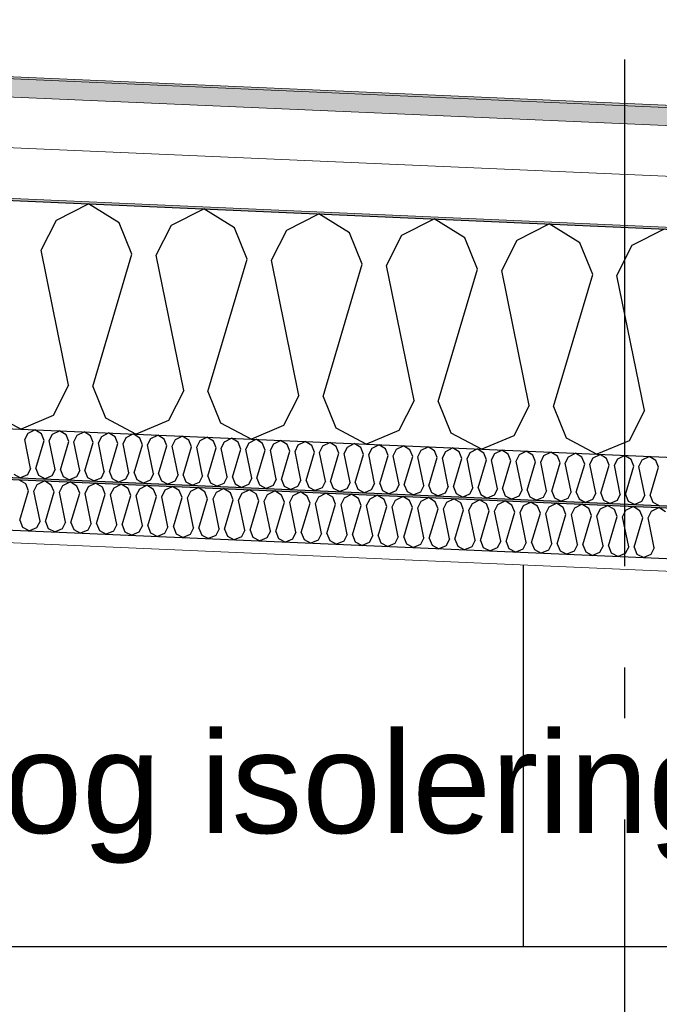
# Model space of a CAD drawing. Header units: millimetres. Extents: x -82116 to -59247, y -2070 to 13065.
# Tile 53 of 73: x -65670 to -65039, y 6183 to 7155. Entities that reach past the tile are written whole.
import ezdxf
from ezdxf.enums import TextEntityAlignment as Align

# ---------------------------------------------------------------- set-up
doc = ezdxf.new("R2010")
doc.units = ezdxf.units.MM
doc.header["$LTSCALE"] = 0.5
doc.header["$MEASUREMENT"] = 0
doc.linetypes.add('Akselinje', pattern=[1500, 1000, -200, 100, -200])
doc.linetypes.add('PLINE', pattern=[0])
for name, color, linetype in [('222- Søyler', 7, 'Continuous'), ('232- Ikke-bærende yttervegger', 7, 'Continuous'), ('256- Faste himlinger og overflatebehandling (Skravur)(Nye konstruksjoner)', 7, 'Continuous'), ('256- Faste himlinger og overflatebehandling(Nye konstruksjoner)', 7, 'Continuous'), ('261- Primærkonstruksjon (tak)', 7, 'Continuous'), ('261- Primærkonstruksjon (tak) (Skravur)', 7, 'Continuous'), ('262- Taktekking (Skravur)(Nye konstruksjoner)', 7, 'Continuous'), ('82-- Modullinjer', 7, 'Continuous'), ('832- Tekst bygning', 7, 'Continuous')]:
    doc.layers.add(name, color=color, linetype=linetype)
doc.layers.add('236- Innvendig kledning og overflate(Nye konstruksjoner)', color=7, linetype='Continuous', lineweight=0)
doc.layers.add('262- Taktekking(Nye konstruksjoner)', color=7, linetype='Continuous', lineweight=0)
doc.styles.add('GENERATED_STYLE_1', font='arial.ttf')
doc.styles.add('GENERATED_STYLE_3', font='arial.ttf')
doc.dimstyles.new('GENERATED_STYLE__2', dxfattribs={"dimtxt": 0.18, "dimasz": 182.4, "dimexe": 0.18, "dimexo": 0.0625, "dimgap": 0, "dimtad": 0, "dimtih": 1, "dimtoh": 1, "dimdec": 4, "dimzin": 0, "dimdsep": 46, "dimcen": 0.09, "dimadec": 0, "dimazin": 0, "dimtfac": 1, "dimtdec": 4, "dimtmove": 0, "dimatfit": 3, "dimldrblk": 'ARROWHEAD_5', "dimfxl": 1, "dimtolj": 1, "dimtzin": 0, "dimarcsym": 0})

# ---------------------------------------------------------------- blocks, each defined once
blk = doc.blocks.new('*X8')
at = {"layer": '261- Primærkonstruksjon (tak) (Skravur)', "linetype": 'PLINE'}
for p, q in [((-65634.07, 6957.12), (-65602.26, 6973.09)), ((-65571.96, 6954.41), (-65602.26, 6973.09)), ((-65520.36, 6952.15), (-65488.55, 6968.13)), ((-65458.25, 6949.44), (-65488.55, 6968.13)), ((-65406.65, 6947.19), (-65374.84, 6963.16)), ((-65344.54, 6944.48), (-65374.84, 6963.16)), ((-65649.25, 6927.27), (-65634.07, 6957.12)), ((-65559.43, 6923.35), (-65571.96, 6954.41)), ((-65535.54, 6922.31), (-65520.36, 6952.15)), ((-65445.72, 6918.39), (-65458.25, 6949.44)), ((-65292.94, 6942.23), (-65261.13, 6958.2)), ((-65230.83, 6939.51), (-65261.13, 6958.2)), ((-65179.23, 6937.26), (-65147.42, 6953.23)), ((-65117.12, 6934.55), (-65147.42, 6953.23)), ((-65421.83, 6917.34), (-65406.65, 6947.19)), ((-65332.01, 6913.42), (-65344.54, 6944.48)), ((-65308.12, 6912.38), (-65292.94, 6942.23)), ((-65218.3, 6908.46), (-65230.83, 6939.51)), ((-65065.52, 6932.3), (-65033.71, 6948.27)), ((-65194.41, 6907.42), (-65179.23, 6937.26)), ((-65104.59, 6903.49), (-65117.12, 6934.55)), ((-65080.7, 6902.45), (-65065.52, 6932.3)), ((-65622.05, 6793.97), (-65649.25, 6927.27)), ((-65598.16, 6792.93), (-65559.43, 6923.35)), ((-65508.34, 6789.01), (-65535.54, 6922.31)), ((-65484.45, 6787.97), (-65445.72, 6918.39)), ((-65394.63, 6784.05), (-65421.83, 6917.34)), ((-65370.74, 6783), (-65332.01, 6913.42)), ((-65280.92, 6779.08), (-65308.12, 6912.38)), ((-65257.03, 6778.04), (-65218.3, 6908.46)), ((-65167.21, 6774.12), (-65194.41, 6907.42)), ((-65143.32, 6773.07), (-65104.59, 6903.49)), ((-65053.5, 6769.15), (-65080.7, 6902.45)), ((-65622.05, 6793.97), (-65637.23, 6764.13)), ((-65598.16, 6792.93), (-65585.63, 6761.88)), ((-65508.34, 6789.01), (-65523.52, 6759.16)), ((-65484.45, 6787.97), (-65471.92, 6756.91)), ((-65394.63, 6784.05), (-65409.81, 6754.2)), ((-65370.74, 6783), (-65358.21, 6751.95)), ((-65280.92, 6779.08), (-65296.1, 6749.24)), ((-65257.03, 6778.04), (-65244.5, 6746.98)), ((-65167.21, 6774.12), (-65182.39, 6744.27)), ((-65699.34, 6766.84), (-65668.93, 6750.79)), ((-65143.32, 6773.07), (-65130.79, 6742.02)), ((-65053.5, 6769.15), (-65068.68, 6739.31)), ((-65637.23, 6764.13), (-65668.93, 6750.79)), ((-65585.63, 6761.88), (-65555.22, 6745.83)), ((-65523.52, 6759.16), (-65555.22, 6745.83)), ((-65471.92, 6756.91), (-65441.51, 6740.86)), ((-65409.81, 6754.2), (-65441.51, 6740.86)), ((-65358.21, 6751.95), (-65327.8, 6735.9)), ((-65296.1, 6749.24), (-65327.8, 6735.9)), ((-65244.5, 6746.98), (-65214.09, 6730.93)), ((-65182.39, 6744.27), (-65214.09, 6730.93)), ((-65130.79, 6742.02), (-65100.38, 6725.97)), ((-65068.68, 6739.31), (-65100.38, 6725.97))]:
    blk.add_line(p, q, dxfattribs=at)
blk = doc.blocks.new('*X18')
at = {"layer": '256- Faste himlinger og overflatebehandling (Skravur)(Nye konstruksjoner)', "linetype": 'PLINE'}
for p, q in [((-65664.38, 6696.69), (-65671.11, 6700.84)), ((-65661.59, 6689.78), (-65664.38, 6696.69)), ((-65656.28, 6689.55), (-65652.91, 6696.18)), ((-65652.91, 6696.18), (-65645.84, 6699.73)), ((-65639.11, 6695.58), (-65645.84, 6699.73)), ((-65627.64, 6695.08), (-65620.57, 6698.63)), ((-65613.84, 6694.48), (-65620.57, 6698.63)), ((-65602.37, 6693.98), (-65595.3, 6697.53)), ((-65588.57, 6693.38), (-65595.3, 6697.53)), ((-65577.1, 6692.87), (-65570.03, 6696.42)), ((-65563.3, 6692.27), (-65570.03, 6696.42)), ((-65670.2, 6660.8), (-65661.59, 6689.78)), ((-65650.24, 6659.93), (-65656.28, 6689.55)), ((-65644.93, 6659.7), (-65636.32, 6688.68)), ((-65636.32, 6688.68), (-65639.11, 6695.58)), ((-65631.01, 6688.45), (-65627.64, 6695.08)), ((-65624.97, 6658.83), (-65631.01, 6688.45)), ((-65619.66, 6658.6), (-65611.05, 6687.58)), ((-65611.05, 6687.58), (-65613.84, 6694.48)), ((-65605.75, 6687.35), (-65602.37, 6693.98)), ((-65599.7, 6657.72), (-65605.75, 6687.35)), ((-65594.39, 6657.49), (-65585.79, 6686.47)), ((-65585.79, 6686.47), (-65588.57, 6693.38)), ((-65580.48, 6686.24), (-65577.1, 6692.87)), ((-65560.52, 6685.37), (-65563.3, 6692.27)), ((-65555.21, 6685.14), (-65551.83, 6691.77)), ((-65551.83, 6691.77), (-65544.76, 6695.32)), ((-65538.03, 6691.17), (-65544.76, 6695.32)), ((-65535.25, 6684.27), (-65538.03, 6691.17)), ((-65529.94, 6684.04), (-65526.56, 6690.67)), ((-65526.56, 6690.67), (-65519.5, 6694.22)), ((-65512.76, 6690.07), (-65519.5, 6694.22)), ((-65509.98, 6683.16), (-65512.76, 6690.07)), ((-65504.67, 6682.93), (-65501.3, 6689.56)), ((-65501.3, 6689.56), (-65494.23, 6693.11)), ((-65487.49, 6688.96), (-65494.23, 6693.11)), ((-65484.71, 6682.06), (-65487.49, 6688.96)), ((-65479.4, 6681.83), (-65476.03, 6688.46)), ((-65476.03, 6688.46), (-65468.96, 6692.01)), ((-65462.23, 6687.86), (-65468.96, 6692.01)), ((-65459.44, 6680.96), (-65462.23, 6687.86)), ((-65454.13, 6680.73), (-65450.76, 6687.36)), ((-65450.76, 6687.36), (-65443.69, 6690.91)), ((-65436.96, 6686.76), (-65443.69, 6690.91)), ((-65434.17, 6679.85), (-65436.96, 6686.76)), ((-65425.49, 6686.25), (-65418.42, 6689.8)), ((-65411.69, 6685.65), (-65418.42, 6689.8)), ((-65400.22, 6685.15), (-65393.15, 6688.7)), ((-65386.42, 6684.55), (-65393.15, 6688.7)), ((-65374.95, 6684.05), (-65367.88, 6687.6)), ((-65361.15, 6683.45), (-65367.88, 6687.6)), ((-65349.68, 6682.95), (-65342.61, 6686.49)), ((-65335.88, 6682.34), (-65342.61, 6686.49)), ((-65574.43, 6656.62), (-65580.48, 6686.24)), ((-65569.12, 6656.39), (-65560.52, 6685.37)), ((-65549.16, 6655.52), (-65555.21, 6685.14)), ((-65543.85, 6655.29), (-65535.25, 6684.27)), ((-65523.89, 6654.41), (-65529.94, 6684.04)), ((-65518.58, 6654.18), (-65509.98, 6683.16)), ((-65498.62, 6653.31), (-65504.67, 6682.93)), ((-65493.31, 6653.08), (-65484.71, 6682.06)), ((-65473.35, 6652.21), (-65479.4, 6681.83)), ((-65468.05, 6651.98), (-65459.44, 6680.96)), ((-65448.09, 6651.1), (-65454.13, 6680.73)), ((-65442.78, 6650.87), (-65434.17, 6679.85)), ((-65428.86, 6679.62), (-65425.49, 6686.25)), ((-65422.82, 6650), (-65428.86, 6679.62)), ((-65417.51, 6649.77), (-65408.9, 6678.75)), ((-65408.9, 6678.75), (-65411.69, 6685.65)), ((-65403.59, 6678.52), (-65400.22, 6685.15)), ((-65397.55, 6648.9), (-65403.59, 6678.52)), ((-65392.24, 6648.67), (-65383.63, 6677.65)), ((-65383.63, 6677.65), (-65386.42, 6684.55)), ((-65378.33, 6677.42), (-65374.95, 6684.05)), ((-65372.28, 6647.79), (-65378.33, 6677.42)), ((-65358.37, 6676.54), (-65361.15, 6683.45)), ((-65353.06, 6676.31), (-65349.68, 6682.95)), ((-65333.1, 6675.44), (-65335.88, 6682.34)), ((-65327.79, 6675.21), (-65324.41, 6681.84)), ((-65324.41, 6681.84), (-65317.34, 6685.39)), ((-65310.61, 6681.24), (-65317.34, 6685.39)), ((-65307.83, 6674.34), (-65310.61, 6681.24)), ((-65302.52, 6674.11), (-65299.14, 6680.74)), ((-65299.14, 6680.74), (-65292.08, 6684.29)), ((-65285.34, 6680.14), (-65292.08, 6684.29)), ((-65282.56, 6673.23), (-65285.34, 6680.14)), ((-65277.25, 6673), (-65273.88, 6679.64)), ((-65273.88, 6679.64), (-65266.81, 6683.19)), ((-65260.07, 6679.03), (-65266.81, 6683.19)), ((-65257.29, 6672.13), (-65260.07, 6679.03)), ((-65251.98, 6671.9), (-65248.61, 6678.53)), ((-65248.61, 6678.53), (-65241.54, 6682.08)), ((-65234.8, 6677.93), (-65241.54, 6682.08)), ((-65232.02, 6671.03), (-65234.8, 6677.93)), ((-65226.71, 6670.8), (-65223.34, 6677.43)), ((-65223.34, 6677.43), (-65216.27, 6680.98)), ((-65209.54, 6676.83), (-65216.27, 6680.98)), ((-65206.75, 6669.93), (-65209.54, 6676.83)), ((-65198.07, 6676.33), (-65191, 6679.88)), ((-65184.27, 6675.72), (-65191, 6679.88)), ((-65172.8, 6675.22), (-65165.73, 6678.77)), ((-65159, 6674.62), (-65165.73, 6678.77)), ((-65147.53, 6674.12), (-65140.46, 6677.67)), ((-65133.73, 6673.52), (-65140.46, 6677.67)), ((-65366.97, 6647.56), (-65358.37, 6676.54)), ((-65347.01, 6646.69), (-65353.06, 6676.31)), ((-65341.7, 6646.46), (-65333.1, 6675.44)), ((-65321.74, 6645.59), (-65327.79, 6675.21)), ((-65316.43, 6645.36), (-65307.83, 6674.34)), ((-65296.47, 6644.48), (-65302.52, 6674.11)), ((-65291.16, 6644.25), (-65282.56, 6673.23)), ((-65271.2, 6643.38), (-65277.25, 6673)), ((-65265.89, 6643.15), (-65257.29, 6672.13)), ((-65245.93, 6642.28), (-65251.98, 6671.9)), ((-65240.63, 6642.05), (-65232.02, 6671.03)), ((-65220.67, 6641.17), (-65226.71, 6670.8)), ((-65215.36, 6640.94), (-65206.75, 6669.93)), ((-65201.44, 6669.69), (-65198.07, 6676.33)), ((-65195.4, 6640.07), (-65201.44, 6669.69)), ((-65190.09, 6639.84), (-65181.48, 6668.82)), ((-65181.48, 6668.82), (-65184.27, 6675.72)), ((-65176.17, 6668.59), (-65172.8, 6675.22)), ((-65170.13, 6638.97), (-65176.17, 6668.59)), ((-65164.82, 6638.74), (-65156.21, 6667.72)), ((-65156.21, 6667.72), (-65159, 6674.62)), ((-65150.91, 6667.49), (-65147.53, 6674.12)), ((-65144.86, 6637.86), (-65150.91, 6667.49)), ((-65130.95, 6666.62), (-65133.73, 6673.52)), ((-65125.64, 6666.38), (-65122.26, 6673.02)), ((-65122.26, 6673.02), (-65115.19, 6676.57)), ((-65108.46, 6672.41), (-65115.19, 6676.57)), ((-65105.68, 6665.51), (-65108.46, 6672.41)), ((-65100.37, 6665.28), (-65096.99, 6671.91)), ((-65096.99, 6671.91), (-65089.92, 6675.46)), ((-65083.19, 6671.31), (-65089.92, 6675.46)), ((-65080.41, 6664.41), (-65083.19, 6671.31)), ((-65075.1, 6664.18), (-65071.72, 6670.81)), ((-65071.72, 6670.81), (-65064.65, 6674.36)), ((-65057.92, 6670.21), (-65064.65, 6674.36)), ((-65055.14, 6663.31), (-65057.92, 6670.21)), ((-65049.83, 6663.07), (-65046.45, 6669.71)), ((-65046.45, 6669.71), (-65039.39, 6673.26)), ((-65032.65, 6669.1), (-65039.39, 6673.26)), ((-65670.2, 6660.8), (-65667.41, 6653.9)), ((-65650.24, 6659.93), (-65653.61, 6653.3)), ((-65644.93, 6659.7), (-65642.14, 6652.8)), ((-65624.97, 6658.83), (-65628.34, 6652.19)), ((-65619.66, 6658.6), (-65616.88, 6651.69)), ((-65599.7, 6657.72), (-65603.07, 6651.09)), ((-65594.39, 6657.49), (-65591.61, 6650.59)), ((-65139.55, 6637.63), (-65130.95, 6666.62)), ((-65119.59, 6636.76), (-65125.64, 6666.38)), ((-65114.28, 6636.53), (-65105.68, 6665.51)), ((-65094.32, 6635.66), (-65100.37, 6665.28)), ((-65089.01, 6635.43), (-65080.41, 6664.41)), ((-65069.05, 6634.55), (-65075.1, 6664.18)), ((-65063.74, 6634.32), (-65055.14, 6663.31)), ((-65043.78, 6633.45), (-65049.83, 6663.07)), ((-65667.41, 6653.9), (-65660.66, 6650.33)), ((-65653.61, 6653.3), (-65660.66, 6650.33)), ((-65642.14, 6652.8), (-65635.39, 6649.23)), ((-65628.34, 6652.19), (-65635.39, 6649.23)), ((-65616.88, 6651.69), (-65610.12, 6648.13)), ((-65603.07, 6651.09), (-65610.12, 6648.13)), ((-65591.61, 6650.59), (-65584.85, 6647.02)), ((-65577.81, 6649.99), (-65584.85, 6647.02)), ((-65574.43, 6656.62), (-65577.81, 6649.99)), ((-65569.12, 6656.39), (-65566.34, 6649.49)), ((-65566.34, 6649.49), (-65559.58, 6645.92)), ((-65552.54, 6648.88), (-65559.58, 6645.92)), ((-65549.16, 6655.52), (-65552.54, 6648.88)), ((-65543.85, 6655.29), (-65541.07, 6648.38)), ((-65541.07, 6648.38), (-65534.31, 6644.82)), ((-65527.27, 6647.78), (-65534.31, 6644.82)), ((-65523.89, 6654.41), (-65527.27, 6647.78)), ((-65518.58, 6654.18), (-65515.8, 6647.28)), ((-65498.62, 6653.31), (-65502, 6646.68)), ((-65493.31, 6653.08), (-65490.53, 6646.18)), ((-65473.35, 6652.21), (-65476.73, 6645.57)), ((-65468.05, 6651.98), (-65465.26, 6645.07)), ((-65448.09, 6651.1), (-65451.46, 6644.47)), ((-65442.78, 6650.87), (-65439.99, 6643.97)), ((-65422.82, 6650), (-65426.19, 6643.37)), ((-65417.51, 6649.77), (-65414.72, 6642.87)), ((-65397.55, 6648.9), (-65400.92, 6642.27)), ((-65392.24, 6648.67), (-65389.46, 6641.76)), ((-65372.28, 6647.79), (-65375.65, 6641.16)), ((-65366.97, 6647.56), (-65364.19, 6640.66)), ((-65515.8, 6647.28), (-65509.04, 6643.71)), ((-65502, 6646.68), (-65509.04, 6643.71)), ((-65490.53, 6646.18), (-65483.77, 6642.61)), ((-65476.73, 6645.57), (-65483.77, 6642.61)), ((-65465.26, 6645.07), (-65458.5, 6641.51)), ((-65451.46, 6644.47), (-65458.5, 6641.51)), ((-65439.99, 6643.97), (-65433.24, 6640.4)), ((-65426.19, 6643.37), (-65433.24, 6640.4)), ((-65414.72, 6642.87), (-65407.97, 6639.3)), ((-65400.92, 6642.27), (-65407.97, 6639.3)), ((-65389.46, 6641.76), (-65382.7, 6638.2)), ((-65375.65, 6641.16), (-65382.7, 6638.2)), ((-65364.19, 6640.66), (-65357.43, 6637.09)), ((-65350.39, 6640.06), (-65357.43, 6637.09)), ((-65347.01, 6646.69), (-65350.39, 6640.06)), ((-65341.7, 6646.46), (-65338.92, 6639.56)), ((-65338.92, 6639.56), (-65332.16, 6635.99)), ((-65325.12, 6638.96), (-65332.16, 6635.99)), ((-65321.74, 6645.59), (-65325.12, 6638.96)), ((-65316.43, 6645.36), (-65313.65, 6638.45)), ((-65313.65, 6638.45), (-65306.89, 6634.89)), ((-65299.85, 6637.85), (-65306.89, 6634.89)), ((-65296.47, 6644.48), (-65299.85, 6637.85)), ((-65291.16, 6644.25), (-65288.38, 6637.35)), ((-65271.2, 6643.38), (-65274.58, 6636.75)), ((-65265.89, 6643.15), (-65263.11, 6636.25)), ((-65245.93, 6642.28), (-65249.31, 6635.65)), ((-65240.63, 6642.05), (-65237.84, 6635.14)), ((-65220.67, 6641.17), (-65224.04, 6634.54)), ((-65215.36, 6640.94), (-65212.57, 6634.04)), ((-65195.4, 6640.07), (-65198.77, 6633.44)), ((-65190.09, 6639.84), (-65187.3, 6632.94)), ((-65170.13, 6638.97), (-65173.5, 6632.34)), ((-65164.82, 6638.74), (-65162.04, 6631.84)), ((-65144.86, 6637.86), (-65148.23, 6631.23)), ((-65288.38, 6637.35), (-65281.62, 6633.78)), ((-65274.58, 6636.75), (-65281.62, 6633.78)), ((-65263.11, 6636.25), (-65256.35, 6632.68)), ((-65249.31, 6635.65), (-65256.35, 6632.68)), ((-65237.84, 6635.14), (-65231.08, 6631.58)), ((-65224.04, 6634.54), (-65231.08, 6631.58)), ((-65212.57, 6634.04), (-65205.81, 6630.47)), ((-65198.77, 6633.44), (-65205.81, 6630.47)), ((-65187.3, 6632.94), (-65180.55, 6629.37)), ((-65173.5, 6632.34), (-65180.55, 6629.37)), ((-65162.04, 6631.84), (-65155.28, 6628.27)), ((-65148.23, 6631.23), (-65155.28, 6628.27)), ((-65139.55, 6637.63), (-65136.77, 6630.73)), ((-65136.77, 6630.73), (-65130.01, 6627.16)), ((-65122.96, 6630.13), (-65130.01, 6627.16)), ((-65119.59, 6636.76), (-65122.96, 6630.13)), ((-65114.28, 6636.53), (-65111.5, 6629.63)), ((-65111.5, 6629.63), (-65104.74, 6626.06)), ((-65097.7, 6629.03), (-65104.74, 6626.06)), ((-65094.32, 6635.66), (-65097.7, 6629.03)), ((-65089.01, 6635.43), (-65086.23, 6628.53)), ((-65086.23, 6628.53), (-65079.47, 6624.96)), ((-65069.05, 6634.55), (-65072.43, 6627.92)), ((-65063.74, 6634.32), (-65060.96, 6627.42)), ((-65043.78, 6633.45), (-65047.16, 6626.82)), ((-65072.43, 6627.92), (-65079.47, 6624.96)), ((-65060.96, 6627.42), (-65054.2, 6623.86)), ((-65047.16, 6626.82), (-65054.2, 6623.86))]:
    blk.add_line(p, q, dxfattribs=at)
blk = doc.blocks.new('*X20')
at = {"layer": '256- Faste himlinger og overflatebehandling (Skravur)(Nye konstruksjoner)', "linetype": 'PLINE'}
for p, q in [((-65665.31, 6740.42), (-65662.07, 6746.79)), ((-65662.07, 6746.79), (-65655.28, 6750.19)), ((-65648.82, 6746.21), (-65655.28, 6750.19)), ((-65646.15, 6739.58), (-65648.82, 6746.21)), ((-65641.05, 6739.36), (-65637.81, 6745.73)), ((-65637.81, 6745.73), (-65631.02, 6749.13)), ((-65624.56, 6745.15), (-65631.02, 6749.13)), ((-65621.89, 6738.52), (-65624.56, 6745.15)), ((-65613.55, 6744.67), (-65606.77, 6748.08)), ((-65600.3, 6744.09), (-65606.77, 6748.08)), ((-65589.29, 6743.61), (-65582.51, 6747.02)), ((-65576.05, 6743.03), (-65582.51, 6747.02)), ((-65565.04, 6742.55), (-65558.25, 6745.96)), ((-65551.79, 6741.97), (-65558.25, 6745.96)), ((-65540.78, 6741.49), (-65533.99, 6744.9)), ((-65527.53, 6740.91), (-65533.99, 6744.9)), ((-65659.5, 6711.98), (-65665.31, 6740.42)), ((-65654.41, 6711.76), (-65646.15, 6739.58)), ((-65635.25, 6710.92), (-65641.05, 6739.36)), ((-65630.15, 6710.7), (-65621.89, 6738.52)), ((-65616.79, 6738.3), (-65613.55, 6744.67)), ((-65610.99, 6709.86), (-65616.79, 6738.3)), ((-65605.89, 6709.64), (-65597.63, 6737.46)), ((-65597.63, 6737.46), (-65600.3, 6744.09)), ((-65592.53, 6737.24), (-65589.29, 6743.61)), ((-65586.73, 6708.8), (-65592.53, 6737.24)), ((-65581.63, 6708.58), (-65573.37, 6736.41)), ((-65573.37, 6736.41), (-65576.05, 6743.03)), ((-65568.28, 6736.18), (-65565.04, 6742.55)), ((-65562.47, 6707.75), (-65568.28, 6736.18)), ((-65557.38, 6707.52), (-65549.11, 6735.35)), ((-65549.11, 6735.35), (-65551.79, 6741.97)), ((-65544.02, 6735.12), (-65540.78, 6741.49)), ((-65538.21, 6706.69), (-65544.02, 6735.12)), ((-65524.86, 6734.29), (-65527.53, 6740.91)), ((-65519.76, 6734.06), (-65516.52, 6740.43)), ((-65516.52, 6740.43), (-65509.73, 6743.84)), ((-65503.27, 6739.85), (-65509.73, 6743.84)), ((-65500.6, 6733.23), (-65503.27, 6739.85)), ((-65495.5, 6733.01), (-65492.26, 6739.37)), ((-65492.26, 6739.37), (-65485.48, 6742.78)), ((-65479.01, 6738.79), (-65485.48, 6742.78)), ((-65476.34, 6732.17), (-65479.01, 6738.79)), ((-65471.24, 6731.95), (-65468, 6738.31)), ((-65468, 6738.31), (-65461.22, 6741.72)), ((-65454.75, 6737.73), (-65461.22, 6741.72)), ((-65452.08, 6731.11), (-65454.75, 6737.73)), ((-65446.99, 6730.89), (-65443.75, 6737.25)), ((-65443.75, 6737.25), (-65436.96, 6740.66)), ((-65430.5, 6736.68), (-65436.96, 6740.66)), ((-65427.82, 6730.05), (-65430.5, 6736.68)), ((-65422.73, 6729.83), (-65419.49, 6736.19)), ((-65419.49, 6736.19), (-65412.7, 6739.6)), ((-65406.24, 6735.62), (-65412.7, 6739.6)), ((-65403.57, 6728.99), (-65406.24, 6735.62)), ((-65398.47, 6728.77), (-65395.23, 6735.14)), ((-65395.23, 6735.14), (-65388.44, 6738.54)), ((-65381.98, 6734.56), (-65388.44, 6738.54)), ((-65370.97, 6734.08), (-65364.18, 6737.48)), ((-65357.72, 6733.5), (-65364.18, 6737.48)), ((-65346.71, 6733.02), (-65339.93, 6736.43)), ((-65333.46, 6732.44), (-65339.93, 6736.43)), ((-65322.45, 6731.96), (-65315.67, 6735.37)), ((-65309.21, 6731.38), (-65315.67, 6735.37)), ((-65533.12, 6706.46), (-65524.86, 6734.29)), ((-65513.96, 6705.63), (-65519.76, 6734.06)), ((-65508.86, 6705.4), (-65500.6, 6733.23)), ((-65489.7, 6704.57), (-65495.5, 6733.01)), ((-65484.6, 6704.35), (-65476.34, 6732.17)), ((-65465.44, 6703.51), (-65471.24, 6731.95)), ((-65460.34, 6703.29), (-65452.08, 6731.11)), ((-65441.18, 6702.45), (-65446.99, 6730.89)), ((-65436.08, 6702.23), (-65427.82, 6730.05)), ((-65416.92, 6701.39), (-65422.73, 6729.83)), ((-65411.83, 6701.17), (-65403.57, 6728.99)), ((-65392.66, 6700.33), (-65398.47, 6728.77)), ((-65387.57, 6700.11), (-65379.31, 6727.93)), ((-65379.31, 6727.93), (-65381.98, 6734.56)), ((-65374.21, 6727.71), (-65370.97, 6734.08)), ((-65368.41, 6699.27), (-65374.21, 6727.71)), ((-65363.31, 6699.05), (-65355.05, 6726.87)), ((-65355.05, 6726.87), (-65357.72, 6733.5)), ((-65349.95, 6726.65), (-65346.71, 6733.02)), ((-65344.15, 6698.21), (-65349.95, 6726.65)), ((-65339.05, 6697.99), (-65330.79, 6725.81)), ((-65330.79, 6725.81), (-65333.46, 6732.44)), ((-65325.69, 6725.59), (-65322.45, 6731.96)), ((-65319.89, 6697.15), (-65325.69, 6725.59)), ((-65306.53, 6724.75), (-65309.21, 6731.38)), ((-65301.44, 6724.53), (-65298.2, 6730.9)), ((-65298.2, 6730.9), (-65291.41, 6734.31)), ((-65284.95, 6730.32), (-65291.41, 6734.31)), ((-65282.27, 6723.7), (-65284.95, 6730.32)), ((-65277.18, 6723.47), (-65273.94, 6729.84)), ((-65273.94, 6729.84), (-65267.15, 6733.25)), ((-65260.69, 6729.26), (-65267.15, 6733.25)), ((-65258.02, 6722.64), (-65260.69, 6729.26)), ((-65252.92, 6722.41), (-65249.68, 6728.78)), ((-65249.68, 6728.78), (-65242.89, 6732.19)), ((-65236.43, 6728.2), (-65242.89, 6732.19)), ((-65233.76, 6721.58), (-65236.43, 6728.2)), ((-65228.66, 6721.35), (-65225.42, 6727.72)), ((-65225.42, 6727.72), (-65218.64, 6731.13)), ((-65212.17, 6727.14), (-65218.64, 6731.13)), ((-65209.5, 6720.52), (-65212.17, 6727.14)), ((-65204.4, 6720.3), (-65201.16, 6726.66)), ((-65201.16, 6726.66), (-65194.38, 6730.07)), ((-65187.91, 6726.08), (-65194.38, 6730.07)), ((-65185.24, 6719.46), (-65187.91, 6726.08)), ((-65180.15, 6719.24), (-65176.91, 6725.6)), ((-65176.91, 6725.6), (-65170.12, 6729.01)), ((-65163.66, 6725.03), (-65170.12, 6729.01)), ((-65152.65, 6724.54), (-65145.86, 6727.95)), ((-65139.4, 6723.97), (-65145.86, 6727.95)), ((-65128.39, 6723.49), (-65121.6, 6726.89)), ((-65115.14, 6722.91), (-65121.6, 6726.89)), ((-65104.13, 6722.43), (-65097.34, 6725.83)), ((-65090.88, 6721.85), (-65097.34, 6725.83)), ((-65314.79, 6696.93), (-65306.53, 6724.75)), ((-65295.63, 6696.1), (-65301.44, 6724.53)), ((-65290.54, 6695.87), (-65282.27, 6723.7)), ((-65271.37, 6695.04), (-65277.18, 6723.47)), ((-65266.28, 6694.81), (-65258.02, 6722.64)), ((-65247.12, 6693.98), (-65252.92, 6722.41)), ((-65242.02, 6693.75), (-65233.76, 6721.58)), ((-65222.86, 6692.92), (-65228.66, 6721.35)), ((-65217.76, 6692.7), (-65209.5, 6720.52)), ((-65198.6, 6691.86), (-65204.4, 6720.3)), ((-65193.5, 6691.64), (-65185.24, 6719.46)), ((-65174.34, 6690.8), (-65180.15, 6719.24)), ((-65169.24, 6690.58), (-65160.98, 6718.4)), ((-65160.98, 6718.4), (-65163.66, 6725.03)), ((-65155.89, 6718.18), (-65152.65, 6724.54)), ((-65150.08, 6689.74), (-65155.89, 6718.18)), ((-65144.99, 6689.52), (-65136.73, 6717.34)), ((-65136.73, 6717.34), (-65139.4, 6723.97)), ((-65131.63, 6717.12), (-65128.39, 6723.49)), ((-65125.82, 6688.68), (-65131.63, 6717.12)), ((-65120.73, 6688.46), (-65112.47, 6716.28)), ((-65112.47, 6716.28), (-65115.14, 6722.91)), ((-65107.37, 6716.06), (-65104.13, 6722.43)), ((-65101.57, 6687.62), (-65107.37, 6716.06)), ((-65088.21, 6715.22), (-65090.88, 6721.85)), ((-65083.11, 6715), (-65079.87, 6721.37)), ((-65079.87, 6721.37), (-65073.09, 6724.77)), ((-65066.62, 6720.79), (-65073.09, 6724.77)), ((-65063.95, 6714.16), (-65066.62, 6720.79)), ((-65058.85, 6713.94), (-65055.61, 6720.31)), ((-65055.61, 6720.31), (-65048.83, 6723.72)), ((-65042.37, 6719.73), (-65048.83, 6723.72)), ((-65039.69, 6713.1), (-65042.37, 6719.73)), ((-65675.99, 6706.19), (-65669.51, 6702.77)), ((-65659.5, 6711.98), (-65662.74, 6705.62)), ((-65654.41, 6711.76), (-65651.74, 6705.13)), ((-65635.25, 6710.92), (-65638.49, 6704.56)), ((-65630.15, 6710.7), (-65627.48, 6704.08)), ((-65610.99, 6709.86), (-65614.23, 6703.5)), ((-65605.89, 6709.64), (-65603.22, 6703.02)), ((-65586.73, 6708.8), (-65589.97, 6702.44)), ((-65581.63, 6708.58), (-65578.96, 6701.96)), ((-65562.47, 6707.75), (-65565.71, 6701.38)), ((-65557.38, 6707.52), (-65554.7, 6700.9)), ((-65538.21, 6706.69), (-65541.45, 6700.32)), ((-65533.12, 6706.46), (-65530.44, 6699.84)), ((-65096.47, 6687.4), (-65088.21, 6715.22)), ((-65077.31, 6686.56), (-65083.11, 6715)), ((-65072.21, 6686.34), (-65063.95, 6714.16)), ((-65053.05, 6685.5), (-65058.85, 6713.94)), ((-65047.95, 6685.28), (-65039.69, 6713.1)), ((-65662.74, 6705.62), (-65669.51, 6702.77)), ((-65651.74, 6705.13), (-65645.25, 6701.71)), ((-65638.49, 6704.56), (-65645.25, 6701.71)), ((-65627.48, 6704.08), (-65620.99, 6700.65)), ((-65614.23, 6703.5), (-65620.99, 6700.65)), ((-65603.22, 6703.02), (-65596.73, 6699.59)), ((-65589.97, 6702.44), (-65596.73, 6699.59)), ((-65578.96, 6701.96), (-65572.47, 6698.53)), ((-65565.71, 6701.38), (-65572.47, 6698.53)), ((-65554.7, 6700.9), (-65548.21, 6697.47)), ((-65541.45, 6700.32), (-65548.21, 6697.47)), ((-65530.44, 6699.84), (-65523.96, 6696.41)), ((-65517.2, 6699.26), (-65523.96, 6696.41)), ((-65513.96, 6705.63), (-65517.2, 6699.26)), ((-65508.86, 6705.4), (-65506.19, 6698.78)), ((-65506.19, 6698.78), (-65499.7, 6695.36)), ((-65492.94, 6698.2), (-65499.7, 6695.36)), ((-65489.7, 6704.57), (-65492.94, 6698.2)), ((-65484.6, 6704.35), (-65481.93, 6697.72)), ((-65481.93, 6697.72), (-65475.44, 6694.3)), ((-65468.68, 6697.14), (-65475.44, 6694.3)), ((-65465.44, 6703.51), (-65468.68, 6697.14)), ((-65460.34, 6703.29), (-65457.67, 6696.66)), ((-65457.67, 6696.66), (-65451.18, 6693.24)), ((-65441.18, 6702.45), (-65444.42, 6696.08)), ((-65436.08, 6702.23), (-65433.41, 6695.6)), ((-65416.92, 6701.39), (-65420.16, 6695.02)), ((-65411.83, 6701.17), (-65409.15, 6694.54)), ((-65392.66, 6700.33), (-65395.9, 6693.96)), ((-65387.57, 6700.11), (-65384.9, 6693.48)), ((-65368.41, 6699.27), (-65371.65, 6692.91)), ((-65363.31, 6699.05), (-65360.64, 6692.42)), ((-65344.15, 6698.21), (-65347.39, 6691.85)), ((-65339.05, 6697.99), (-65336.38, 6691.37)), ((-65319.89, 6697.15), (-65323.13, 6690.79)), ((-65314.79, 6696.93), (-65312.12, 6690.31)), ((-65444.42, 6696.08), (-65451.18, 6693.24)), ((-65433.41, 6695.6), (-65426.92, 6692.18)), ((-65420.16, 6695.02), (-65426.92, 6692.18)), ((-65409.15, 6694.54), (-65402.67, 6691.12)), ((-65395.9, 6693.96), (-65402.67, 6691.12)), ((-65384.9, 6693.48), (-65378.41, 6690.06)), ((-65371.65, 6692.91), (-65378.41, 6690.06)), ((-65360.64, 6692.42), (-65354.15, 6689)), ((-65347.39, 6691.85), (-65354.15, 6689)), ((-65336.38, 6691.37), (-65329.89, 6687.94)), ((-65323.13, 6690.79), (-65329.89, 6687.94)), ((-65312.12, 6690.31), (-65305.63, 6686.88)), ((-65298.87, 6689.73), (-65305.63, 6686.88)), ((-65295.63, 6696.1), (-65298.87, 6689.73)), ((-65290.54, 6695.87), (-65287.86, 6689.25)), ((-65287.86, 6689.25), (-65281.37, 6685.82)), ((-65274.61, 6688.67), (-65281.37, 6685.82)), ((-65271.37, 6695.04), (-65274.61, 6688.67)), ((-65266.28, 6694.81), (-65263.6, 6688.19)), ((-65263.6, 6688.19), (-65257.12, 6684.76)), ((-65250.36, 6687.61), (-65257.12, 6684.76)), ((-65247.12, 6693.98), (-65250.36, 6687.61)), ((-65242.02, 6693.75), (-65239.35, 6687.13)), ((-65239.35, 6687.13), (-65232.86, 6683.7)), ((-65226.1, 6686.55), (-65232.86, 6683.7)), ((-65222.86, 6692.92), (-65226.1, 6686.55)), ((-65217.76, 6692.7), (-65215.09, 6686.07)), ((-65198.6, 6691.86), (-65201.84, 6685.49)), ((-65193.5, 6691.64), (-65190.83, 6685.01)), ((-65174.34, 6690.8), (-65177.58, 6684.43)), ((-65169.24, 6690.58), (-65166.57, 6683.95)), ((-65150.08, 6689.74), (-65153.32, 6683.37)), ((-65144.99, 6689.52), (-65142.31, 6682.89)), ((-65125.82, 6688.68), (-65129.06, 6682.31)), ((-65120.73, 6688.46), (-65118.06, 6681.83)), ((-65101.57, 6687.62), (-65104.81, 6681.26)), ((-65096.47, 6687.4), (-65093.8, 6680.77)), ((-65077.31, 6686.56), (-65080.55, 6680.2)), ((-65215.09, 6686.07), (-65208.6, 6682.65)), ((-65201.84, 6685.49), (-65208.6, 6682.65)), ((-65190.83, 6685.01), (-65184.34, 6681.59)), ((-65177.58, 6684.43), (-65184.34, 6681.59)), ((-65166.57, 6683.95), (-65160.08, 6680.53)), ((-65153.32, 6683.37), (-65160.08, 6680.53)), ((-65142.31, 6682.89), (-65135.83, 6679.47)), ((-65129.06, 6682.31), (-65135.83, 6679.47)), ((-65118.06, 6681.83), (-65111.57, 6678.41)), ((-65104.81, 6681.26), (-65111.57, 6678.41)), ((-65093.8, 6680.77), (-65087.31, 6677.35)), ((-65080.55, 6680.2), (-65087.31, 6677.35)), ((-65072.21, 6686.34), (-65069.54, 6679.72)), ((-65069.54, 6679.72), (-65063.05, 6676.29)), ((-65056.29, 6679.14), (-65063.05, 6676.29)), ((-65053.05, 6685.5), (-65056.29, 6679.14)), ((-65047.95, 6685.28), (-65045.28, 6678.66)), ((-65045.28, 6678.66), (-65038.79, 6675.23))]:
    blk.add_line(p, q, dxfattribs=at)
blk = doc.blocks.new('Standard grid marker[6]', base_point=(-65073.16, 12565.45))
at = {"layer": '82-- Modullinjer', "linetype": 'Akselinje'}
blk.add_line((-65073.16, 12365.45), (-65073.16, 1550), dxfattribs=at)
at = {"layer": '82-- Modullinjer', "style": 'GENERATED_STYLE_1'}
for tag, p in [('AC_MarkerText_1_0', (-65073.16, 12902.95)), ('AC_MarkerText_1_1', (-65073.16, 1187.5))]:
    blk.add_attdef(tag, text='', height=175, rotation=360, dxfattribs=at).set_placement(p, align=Align.TOP_CENTER)
blk = doc.blocks.new('ARROWHEAD_5')
at = {"linetype": 'Continuous'}
blk.add_hatch(color=256, dxfattribs=at).paths.add_polyline_path([(-1, 0.2679), (0, 0), (-1, -0.2679)])
blk.add_line((0, 0), (-1, 0), dxfattribs=at)

msp = doc.modelspace()

# ---------------------------------------------------------------- hatches: boundary and pattern name
at = {"layer": '256- Faste himlinger og overflatebehandling (Skravur)(Nye konstruksjoner)', "linetype": 'Continuous'}
msp.add_hatch(color=256, dxfattribs=at).paths.add_polyline_path([(-61590.66, 6524.68), (-67760.66, 6794.07), (-67760.66, 6792.07), (-61590.66, 6522.68)])
h = msp.add_hatch(dxfattribs=at)
h.set_pattern_fill('Gips', color=256, style=0, pattern_type=2)
h.set_pattern_definition([(357.5, (0, 0), (3.77755, 86.52011), [0, -50]), (357.5, (26.865, 42.17), (3.77755, 86.52011), [0, -50])])
h.paths.add_polyline_path([(-67760.66, 6742.02), (-67760.66, 6729.51), (-63840.66, 6558.36), (-63840.66, 6570.87)])
at = {"layer": '262- Taktekking (Skravur)(Nye konstruksjoner)', "linetype": 'Continuous'}
msp.add_hatch(color=256, dxfattribs=at).paths.add_polyline_path([(-66593.16, 7136.47), (-61143.16, 6898.52), (-61143.16, 6900.52), (-66593.16, 7138.47)])
h = msp.add_hatch(dxfattribs=at)
h.set_pattern_fill('Prikker_tett', color=256, style=0, pattern_type=2)
h.set_pattern_definition([(0, (0, 0), (0, 43.30127), [0, -25]), (0, (12.5, 21.65), (0, 43.30127), [0, -25])])
h.paths.add_polyline_path([(-66593.16, 7016.36), (-61143.16, 6778.4), (-61143.16, 6780.41), (-66593.16, 7018.36)])
at = {"layer": '262- Taktekking(Nye konstruksjoner)', "linetype": 'Continuous'}
msp.add_hatch(color=256, dxfattribs=at).paths.add_polyline_path([(-66593.16, 7136.47), (-66593.16, 7118.45), (-61143.16, 6880.5), (-61143.16, 6898.52)])

# ---------------------------------------------------------------- linework, layer by layer
at = {"layer": '222- Søyler', "linetype": 'PLINE'}
msp.add_line((-65173.16, 6240), (-64973.16, 6240), dxfattribs=at)
at = {"layer": '232- Ikke-bærende yttervegger', "linetype": 'PLINE'}
for p in [(-65173.16, 6616.54), (-67760.66, 6240)]:
    msp.add_line(p, (-65173.16, 6240), dxfattribs=at)
at = {"layer": '236- Innvendig kledning og overflate(Nye konstruksjoner)', "linetype": 'PLINE'}
msp.add_line((-69600.66, 6809.85), (-61528.16, 6457.39), dxfattribs=at)
at = {"layer": '256- Faste himlinger og overflatebehandling(Nye konstruksjoner)', "linetype": 'PLINE'}
for p, q in [((-69600.66, 6874.41), (-61528.16, 6521.95)), ((-69600.66, 6872.41), (-61528.16, 6519.95)), ((-69600.66, 6822.36), (-61528.16, 6469.9))]:
    msp.add_line(p, q, dxfattribs=at)
at = {"layer": '261- Primærkonstruksjon (tak)', "linetype": 'PLINE'}
for p, q in [((-66593.16, 7016.36), (-61323.16, 6786.26)), ((-69600.66, 6922.45), (-61528.16, 6570))]:
    msp.add_line(p, q, dxfattribs=at)
at = {"layer": '262- Taktekking(Nye konstruksjoner)', "linetype": 'PLINE'}
for p, q in [((-66593.16, 7138.47), (-61143.16, 6900.52)), ((-66593.16, 7136.47), (-61143.16, 6898.52)), ((-66593.16, 7118.45), (-61143.16, 6880.5)), ((-66593.16, 7068.41), (-61143.16, 6830.45)), ((-66593.16, 7018.36), (-61143.16, 6780.41))]:
    msp.add_line(p, q, dxfattribs=at)

# ---------------------------------------------------------------- block references
at = {"layer": '256- Faste himlinger og overflatebehandling(Nye konstruksjoner)'}
for name in ['*X20', '*X18']:
    msp.add_blockref(name, (0, 0), dxfattribs=at)
at = {"layer": '261- Primærkonstruksjon (tak)'}
msp.add_blockref('*X8', (0, 0), dxfattribs=at)
at = {"layer": '82-- Modullinjer', "linetype": 'PLINE'}
msp.add_blockref('Standard grid marker[6]', (-65073.16, 12565.45), dxfattribs=at)

# ---------------------------------------------------------------- texts
at = {"layer": '832- Tekst bygning', "linetype": 'Continuous', "insert": (-66679.99, 6321.84), "char_height": 100, "attachment_point": 7, "style": 'GENERATED_STYLE_3'}
msp.add_mtext('\\A1;{\\pql;\\fArial|b0|i0|c0|p0;\\W1.000000;Ny dampsperre og isolering}', dxfattribs=at)

# ---------------------------------------------------------------- leaders
at = {"layer": '832- Tekst bygning', "linetype": 'PLINE', "annotation_type": 0, "has_hookline": 1, "hookline_direction": 1, "text_width": 1686.7}
msp.add_leader([(-64556.79, 6589.63), (-64681.16, 6321.84), (-65003, 6276.41)], dimstyle='GENERATED_STYLE__2', dxfattribs=at)

doc.saveas('drawing.dxf')
